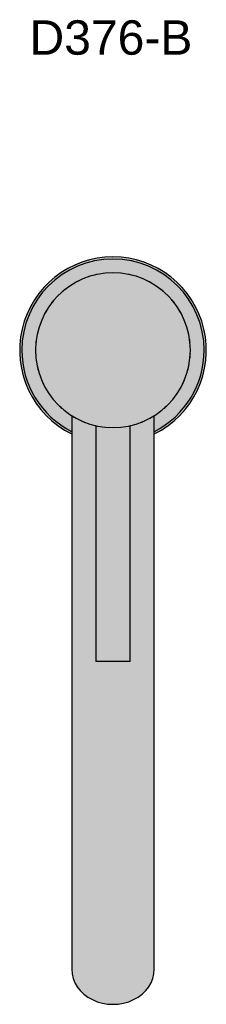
# Model space of a CAD drawing. Header units: millimetres. Extents: x 1538 to 2593, y 463 to 749.
# Tile 2 of 3: x 2288 to 2343, y 463 to 749. Entities that reach past the tile are written whole.
import ezdxf

# ---------------------------------------------------------------- set-up
doc = ezdxf.new("R2010")
doc.units = ezdxf.units.MM
doc.layers.add('Duten_R376_Chrome', color=254, linetype='Continuous')
doc.layers.add('P-SANR-FIXT-IDEN', color=2, linetype='Continuous', lineweight=9)
doc.styles.add('Arial', font='arial.ttf', dxfattribs={"height": 10})

msp = doc.modelspace()

# ---------------------------------------------------------------- hatches: boundary and pattern name
at = {"layer": 'Duten_R376_Chrome'}
for points in [[(2303.42, 628.98), (2303.42, 629.71), (2302, 630.45), (2298.96, 632.55), (2296.68, 634.54), (2294.16, 637.51), (2292.47, 640.03), (2290.94, 643.14), (2289.81, 646.51), (2289.15, 649.83), (2288.92, 653.28), (2289.15, 656.74), (2289.82, 660.14), (2291.05, 663.65), (2292.59, 666.71), (2294.69, 669.75), (2296.68, 672.02), (2299.51, 674.45), (2302.17, 676.23), (2305.28, 677.76), (2308.65, 678.89), (2311.97, 679.55), (2315.42, 679.78), (2315.42, 680.4), (2311.18, 680.07), (2307.04, 679.08), (2303, 677.38), (2299.29, 675.06), (2296.24, 672.46), (2293.43, 669.15), (2291.21, 665.49), (2289.62, 661.66), (2288.62, 657.45), (2288.3, 653.28), (2288.63, 649.04), (2289.62, 644.9), (2291.25, 640.97), (2293.48, 637.34), (2296.24, 634.1), (2299.51, 631.31), (2303.28, 629.04)], [(2303.42, 629.71), (2303.42, 634.26), (2303.28, 634.34), (2302.84, 634.69), (2302.2, 635.08), (2299.39, 637.51), (2297.13, 640.17), (2295.72, 642.49), (2295.37, 643.07), (2294.02, 646.33), (2293.72, 647.48), (2293.58, 647.86), (2293.47, 648.64), (2293.17, 650.08), (2293.09, 651.18), (2292.95, 652.07), (2292.95, 652.86), (2292.92, 653.28), (2293.2, 656.8), (2294.1, 660.46), (2294.75, 661.99), (2294.97, 662.66), (2295.15, 662.96), (2295.37, 663.49), (2297.22, 666.51), (2297.97, 667.41), (2298.25, 667.82), (2298.8, 668.36), (2299.51, 669.19), (2300.97, 670.48), (2301.26, 670.77), (2301.69, 671.05), (2302.42, 671.62), (2305.51, 673.48), (2305.95, 673.64), (2308.63, 674.72), (2309.75, 674.99), (2310.33, 675.2), (2310.9, 675.26), (2311.9, 675.5), (2315.42, 675.78), (2318.94, 675.5), (2319.95, 675.26), (2320.51, 675.2), (2321.12, 674.98), (2322.37, 674.68), (2326.09, 673.09), (2327.85, 671.97), (2328.65, 671.48), (2329.15, 671.05), (2329.65, 670.71), (2330.23, 670.13), (2331.33, 669.19), (2332.04, 668.36), (2332.59, 667.82), (2332.91, 667.36), (2333.22, 667.04), (2333.36, 666.82), (2333.62, 666.51), (2335.47, 663.49), (2336.9, 659.91), (2337.72, 656.31), (2337.75, 655.44), (2337.9, 653.02), (2337.87, 652.59), (2337.89, 652.07), (2337.72, 650.67), (2337.64, 649.76), (2337.38, 648.64), (2337.26, 647.86), (2337.04, 647.23), (2336.82, 646.33), (2335.47, 643.07), (2333.62, 640.05), (2330.91, 636.96), (2330.2, 636.4), (2328.65, 635.08), (2327.85, 634.56), (2327.42, 634.26), (2327.42, 629.71), (2328.67, 630.33), (2331.55, 632.26), (2334.16, 634.54), (2336.69, 637.51), (2338.37, 640.03), (2339.9, 643.14), (2341.04, 646.51), (2341.7, 649.83), (2341.92, 653.28), (2341.69, 656.74), (2341.02, 660.14), (2339.9, 663.42), (2338.37, 666.53), (2336.45, 669.41), (2334.16, 672.02), (2331.33, 674.45), (2328.67, 676.23), (2325.56, 677.76), (2322.19, 678.89), (2318.8, 679.56), (2315.42, 679.78), (2311.96, 679.55), (2308.56, 678.88), (2305.28, 677.76), (2302.17, 676.23), (2299.29, 674.3), (2296.68, 672.02), (2294.4, 669.41), (2292.47, 666.53), (2290.94, 663.42), (2289.82, 660.14), (2289.15, 656.73), (2288.92, 653.28), (2289.15, 649.82), (2289.82, 646.42), (2290.94, 643.14), (2292.47, 640.03), (2294.4, 637.15), (2296.68, 634.54), (2299.51, 632.11), (2302.17, 630.33), (2303.28, 629.78)], [(2327.42, 628.98), (2328.02, 629.29), (2331.36, 631.34), (2334.6, 634.1), (2337.37, 637.34), (2339.59, 640.97), (2341.22, 644.9), (2342.21, 649.04), (2342.55, 653.28), (2342.15, 657.79), (2341.22, 661.66), (2339.59, 665.59), (2337.15, 669.48), (2334.6, 672.46), (2331.36, 675.22), (2327.64, 677.49), (2323.8, 679.08), (2319.66, 680.07), (2315.42, 680.4), (2315.42, 679.78), (2318.88, 679.55), (2322.28, 678.88), (2325.79, 677.65), (2328.85, 676.11), (2331.89, 674.01), (2334.16, 672.02), (2336.45, 669.41), (2338.37, 666.53), (2339.9, 663.42), (2341.04, 660.05), (2341.7, 656.73), (2341.92, 653.28), (2341.69, 649.82), (2341.02, 646.42), (2339.79, 642.91), (2338.25, 639.85), (2336.15, 636.81), (2334.16, 634.54), (2331.33, 632.11), (2328.65, 630.32), (2327.42, 629.71), (2327.42, 629.11)], [(2315.42, 630.78), (2315.42, 675.78), (2311.9, 675.5), (2308.47, 674.68), (2305.21, 673.33), (2302.2, 671.48), (2299.51, 669.19), (2297.22, 666.51), (2295.37, 663.49), (2294.02, 660.23), (2293.18, 656.53), (2292.92, 653.28), (2293.2, 649.76), (2294.02, 646.33), (2295.37, 643.07), (2297.22, 640.05), (2299.51, 637.37), (2302.2, 635.08), (2305.23, 633.22), (2308.47, 631.88), (2311.9, 631.06), (2315.1, 630.81)], [(2315.42, 630.78), (2318.94, 631.06), (2322.37, 631.88), (2325.64, 633.23), (2328.65, 635.08), (2331.45, 637.51), (2333.71, 640.19), (2335.47, 643.07), (2336.9, 646.65), (2337.65, 649.82), (2337.92, 653.28), (2337.64, 656.8), (2336.82, 660.23), (2335.47, 663.49), (2333.62, 666.51), (2331.33, 669.19), (2328.65, 671.48), (2325.64, 673.33), (2322.21, 674.72), (2318.8, 675.51), (2315.42, 675.78), (2315.42, 631.06)], [(2303.83, 507.7), (2327.42, 507.7), (2327.37, 634.24), (2326.79, 633.94), (2325.55, 633.2), (2323.91, 632.46), (2323.55, 632.32), (2323.17, 632.21), (2322.37, 631.88), (2320.42, 631.4), (2320.42, 562.78), (2310.42, 562.78), (2310.42, 631.4), (2309.42, 631.65), (2308.47, 631.88), (2307.68, 632.21), (2306.8, 632.52), (2306.34, 632.76), (2305.03, 633.34), (2303.42, 634.26), (2303.42, 507.7)], [(2310.52, 562.78), (2320.42, 562.78), (2320.38, 631.4), (2318.7, 631.04), (2315.1, 630.81), (2311.69, 631.11), (2310.42, 631.4), (2310.42, 562.78)], [(2315.42, 477.17), (2318.53, 477.51), (2321.42, 478.53), (2323.91, 480.15), (2325.81, 482.25), (2327.01, 484.71), (2327.42, 487.34), (2327.42, 507.7), (2303.42, 507.7), (2303.42, 487.34), (2303.83, 484.71), (2305.03, 482.25), (2306.94, 480.15), (2309.42, 478.53), (2312.32, 477.51), (2313.91, 477.33)], [(2315.42, 463.1), (2318.53, 463.45), (2321.42, 464.47), (2323.91, 466.08), (2325.81, 468.19), (2327.01, 470.65), (2327.42, 473.28), (2327.42, 487.34), (2327.01, 484.71), (2325.81, 482.25), (2323.91, 480.15), (2321.42, 478.53), (2318.53, 477.51), (2315.42, 477.17), (2312.32, 477.51), (2309.42, 478.53), (2306.94, 480.15), (2305.03, 482.25), (2303.83, 484.71), (2303.42, 487.34), (2303.42, 473.28), (2303.83, 470.65), (2305.17, 468.04), (2306.94, 466.08), (2309.42, 464.47), (2312.32, 463.45)]]:
    msp.add_hatch(color=256, dxfattribs=at).paths.add_polyline_path(points, flags=0)
h = msp.add_hatch(color=256, dxfattribs=at)
h.paths.add_polyline_path([(2293.38, 657.79), (2293.44, 657.79), (2293.6, 658.46)], flags=0)
h.paths.add_polyline_path([(2337.41, 657.79), (2337.46, 657.79), (2337.4, 657.8)], flags=0)
h.paths.add_polyline_path([(2336.09, 661.99), (2335.87, 662.66), (2335.79, 662.73), (2335.91, 662.43)], flags=0)
h.paths.add_polyline_path([(2333.36, 666.82), (2333.22, 667.04), (2333.1, 667.12)], flags=0)
h.paths.add_polyline_path([(2325.45, 673.4), (2325.34, 673.48), (2325.4, 673.43)], flags=0)
h.paths.add_polyline_path([(2309.72, 674.98), (2310.9, 675.26), (2310.33, 675.2), (2309.75, 674.99)], flags=0)
h.paths.add_polyline_path([(2321.12, 674.98), (2320.51, 675.2), (2320.41, 675.15), (2320.69, 675.08)], flags=0)
h = msp.add_hatch(color=256, dxfattribs=at)
h.paths.add_polyline_path([(2310.42, 631.4), (2310.42, 631.41), (2310.27, 631.45)], flags=0)
h.paths.add_polyline_path([(2307.68, 632.21), (2306.94, 632.46), (2307.07, 632.39)], flags=0)
h.paths.add_polyline_path([(2304.05, 633.94), (2302.84, 634.69), (2303.28, 634.34)], flags=0)
h.paths.add_polyline_path([(2293.81, 647.23), (2293.47, 648.64), (2293.58, 647.86), (2293.72, 647.48)], flags=0)
h.paths.add_polyline_path([(2293.09, 651.18), (2292.97, 652.46), (2292.95, 652.07)], flags=0)
h.paths.add_polyline_path([(2297.85, 667.24), (2298.8, 668.36), (2298.25, 667.82), (2297.97, 667.41)], flags=0)
h.paths.add_polyline_path([(2300.61, 670.13), (2301.69, 671.05), (2301.26, 670.77), (2300.7, 670.22)], flags=0)
h = msp.add_hatch(color=256, dxfattribs=at)
h.paths.add_polyline_path([(2323.17, 632.21), (2324.04, 632.52), (2323.91, 632.52), (2323.55, 632.37)], flags=0)
h.paths.add_polyline_path([(2326.79, 633.94), (2327.56, 634.34), (2327.85, 634.59), (2327.44, 634.34)], flags=0)
h.paths.add_polyline_path([(2333.67, 640.12), (2333.71, 640.17), (2333.7, 640.18)], flags=0)
h.paths.add_polyline_path([(2335.66, 643.52), (2335.85, 643.85), (2335.8, 643.87)], flags=0)
h.paths.add_polyline_path([(2337.04, 647.23), (2337.26, 647.86), (2337.26, 648.15), (2337.1, 647.48)], flags=0)
h.paths.add_polyline_path([(2337.76, 651.18), (2337.89, 652.07), (2337.87, 652.59), (2337.83, 652.07)], flags=0)
h.paths.add_polyline_path([(2336.77, 660.35), (2336.75, 660.46), (2336.75, 660.41)], flags=0)
h.paths.add_polyline_path([(2335.18, 663.96), (2335.01, 664.35), (2334.96, 664.32), (2335.01, 664.24)], flags=0)
h.paths.add_polyline_path([(2332.99, 667.24), (2332.59, 667.82), (2332.04, 668.36), (2332.85, 667.41)], flags=0)
h.paths.add_polyline_path([(2330.23, 670.13), (2329.58, 670.77), (2329.49, 670.77), (2329.54, 670.72)], flags=0)

# ---------------------------------------------------------------- linework, layer by layer
for p, q in [((2303.42, 634.26), (2303.42, 507.7)), ((2327.42, 507.7), (2327.42, 634.26)), ((2310.42, 631.41), (2310.42, 562.78)), ((2320.42, 562.78), (2320.42, 631.41)), ((2320.42, 562.78), (2310.42, 562.78)), ((2303.42, 487.34), (2303.42, 473.28)), ((2327.42, 473.28), (2327.42, 487.34))]:
    msp.add_line(p, q, dxfattribs=at)
at = {"layer": 'Duten_R376_Chrome', "flags": 128}
for points in [[(2303.42, 507.7), (2303.42, 503.06), (2303.42, 498.6), (2303.42, 494.49), (2303.42, 490.87), (2303.42, 487.88), (2303.42, 487.34)], [(2327.42, 487.34), (2327.42, 490.18), (2327.42, 493.68), (2327.42, 497.7), (2327.42, 502.1), (2327.42, 506.71), (2327.42, 507.7)]]:
    msp.add_lwpolyline(points, dxfattribs=at)
at = {"layer": 'Duten_R376_Chrome'}
for radius, start, end in [(27.13, 90, 243.7198), (26.5, 0, 180), (27.13, 296.2802, 90), (22.5, 90, 270), (22.5, 270, 90), (22.5, 117.2115, 120.8736), (22.5, 116.1449, 117.0555), (22.5, 107.679, 108.0172), (22.5, 101.6257, 104.6491), (22.5, 75.2792, 78.3743), (22.5, 71.9828, 72.321), (22.5, 62.9445, 63.8551), (22.5, 59.1264, 62.7885), (22.5, 127.9853, 131.6707), (22.5, 129.0173, 129.2174), (22.5, 48.3293, 52.0147), (22.5, 50.7826, 50.9827), (22.5, 141.1615, 142.9622), (22.5, 138.1553, 141.9418), (22.5, 38.0582, 41.8447), (22.5, 37.0378, 38.8385), (22.5, 148.5637, 152.0432), (22.5, 27.9568, 31.4363), (22.5, 154.4536, 157.1493), (22.5, 22.8507, 25.5464), (22.5, 166.6365, 168.4348), (22.5, 161.786, 162.3778), (22.5, 17.6222, 18.214), (22.5, 11.5652, 13.3635), (22.5, 171.3416, 174.834), (22.5, 5.166, 8.6584), (26.5, 180, 243.0155), (26.5, 296.9845, 0), (22.5, 182.09, 185.702), (22.5, 354.298, 357.91), (22.5, 192.2386, 195.961), (22.5, 344.039, 347.7614), (22.5, 202.6807, 206.0469), (22.5, 333.9531, 337.3193), (22.5, 215.893, 216.2865), (22.5, 323.7135, 324.107), (22.5, 225.3446, 229.0184), (22.5, 310.9816, 314.6554), (22.5, 236.1016, 239.7388), (22.5, 246.273, 249.9547), (22.5, 290.0453, 293.727), (22.5, 300.2612, 303.8984), (22.5, 256.8177, 257.2076), (22.5, 282.7924, 283.1823)]:
    msp.add_arc((2315.42, 653.28), radius, start, end, dxfattribs=at)
msp.add_ellipse((2315.42, 473.28), major_axis=(-12, 0), ratio=0.848048, start_param=0, end_param=3.141593, dxfattribs=at)

# ---------------------------------------------------------------- texts
at = {"layer": 'P-SANR-FIXT-IDEN', "insert": (2291.15, 749.2), "char_height": 10, "width": 58.5232, "attachment_point": 1, "style": 'Arial'}
msp.add_mtext('D376-B', dxfattribs=at)

doc.saveas('drawing.dxf')
